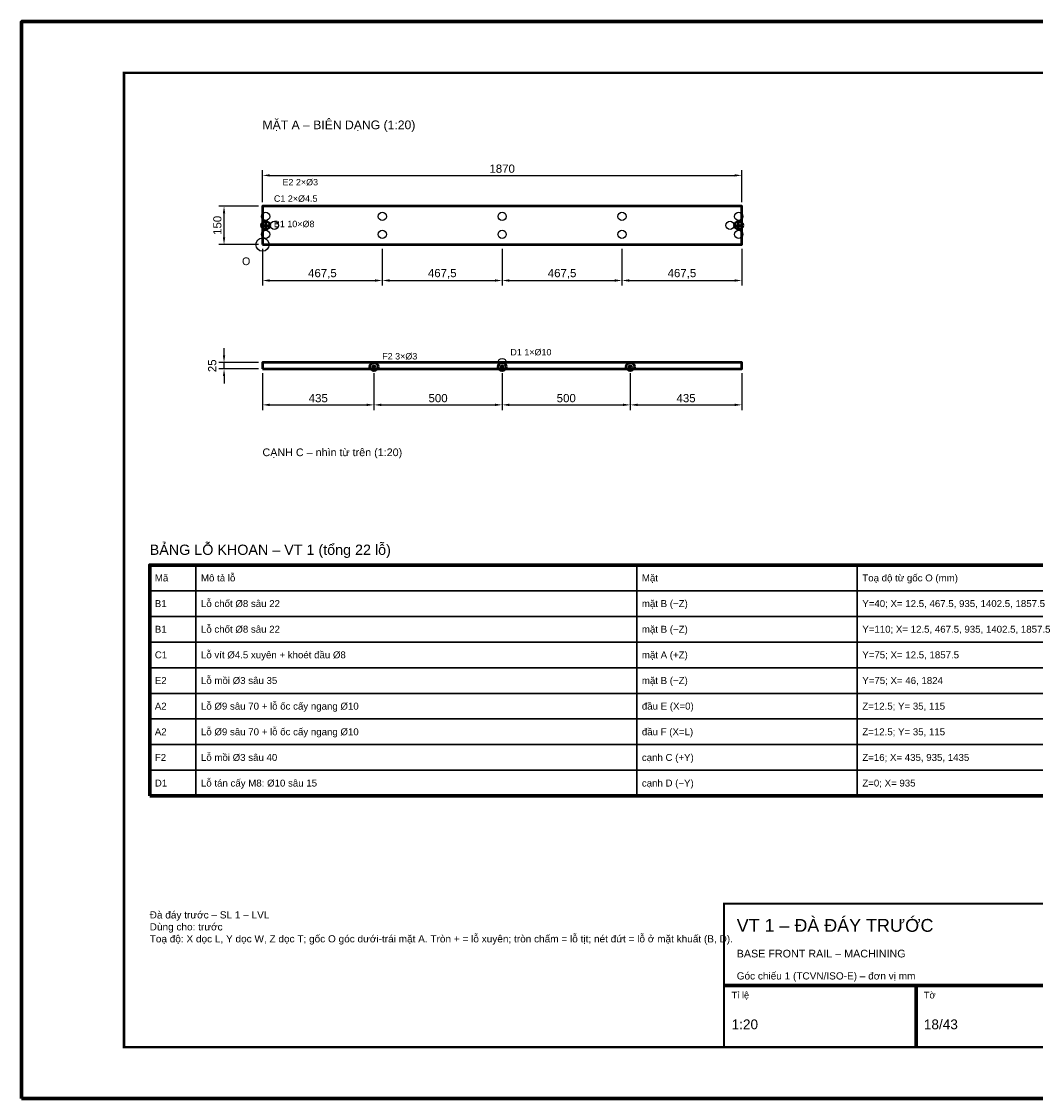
# Model space of a CAD drawing. Header units: millimetres. Extents: x 0 to 2970, y 0 to 2100.
# Tile 1 of 2: x 0 to 1978, y 0 to 2100. Entities that reach past the tile are written whole.
import ezdxf
from ezdxf.enums import TextEntityAlignment as Align

# ---------------------------------------------------------------- set-up
doc = ezdxf.new("R2010")
doc.units = ezdxf.units.MM
doc.header["$LTSCALE"] = 10
for name, color, linetype, lineweight in [('0-KHUNG-BANVE', 7, 'CONTINUOUS', 70), ('1-NET-THAY', 7, 'CONTINUOUS', 50), ('10-PHU-KIEN', 1, 'CONTINUOUS', 25), ('2-NET-KHUAT', 8, 'Continuous', 25), ('3-KICH-THUOC', 1, 'CONTINUOUS', 18), ('6-CHU', 7, 'CONTINUOUS', 25), ('7-BANG-KE', 7, 'CONTINUOUS', 25)]:
    doc.layers.add(name, color=color, linetype=linetype, lineweight=lineweight)
doc.styles.add('VN', font='arial.ttf')
doc.dimstyles.new('A4', dxfattribs={"dimscale": 10, "dimtxt": 1.6, "dimasz": 1.4, "dimexe": 1, "dimexo": 0.8, "dimgap": 0.5, "dimtad": 1, "dimdec": 1, "dimtxsty": 'VN', "dimcen": 2.5, "dimclrd": 1, "dimclre": 1, "dimclrt": 7, "dimazin": 3, "dimtfac": 1, "dimtmove": 0, "dimatfit": 3})

msp = doc.modelspace()

# ---------------------------------------------------------------- linework, layer by layer
at = {"layer": '0-KHUNG-BANVE'}
for p, q in [((1370, 220), (2870, 220)), ((1745, 100), (1745, 220))]:
    msp.add_line(p, q, dxfattribs=at)
for points in [[(0, 0), (2970, 0), (2970, 2100), (0, 2100)], [(250, 590), (2860, 590), (2860, 1040), (250, 1040)]]:
    msp.add_lwpolyline(points, close=True, dxfattribs=at)
for points, const_width in [([(200, 100), (2870, 100), (2870, 2000), (200, 2000)], 5), ([(1370, 100), (2870, 100), (2870, 380), (1370, 380)], 4)]:
    msp.add_lwpolyline(points, close=True, dxfattribs=dict(at, const_width=const_width))
at = {"layer": '1-NET-THAY'}
for p, q in [((468.25, 1702.5), (484.25, 1702.5)), ((476.25, 1694.5), (476.25, 1710.5)), ((1390.75, 1702.5), (1406.75, 1702.5)), ((1398.75, 1694.5), (1398.75, 1710.5))]:
    msp.add_line(p, q, dxfattribs=at)
for points in [[(470, 1665), (1405, 1665), (1405, 1740), (470, 1740)], [(470, 1422.5), (1405, 1422.5), (1405, 1435), (470, 1435)]]:
    msp.add_lwpolyline(points, close=True, dxfattribs=at)
for centre, radius in [((476.25, 1702.5), 8), ((1398.75, 1702.5), 8), ((687.5, 1427), 8), ((687.5, 1427), 2), ((937.5, 1427), 8), ((937.5, 1427), 2), ((1187.5, 1427), 8), ((1187.5, 1427), 2)]:
    msp.add_circle(centre, radius, dxfattribs=at)
at = {"layer": '10-PHU-KIEN'}
msp.add_circle((470, 1665), 13, dxfattribs=at)
at = {"layer": '2-NET-KHUAT'}
for centre in [(476.25, 1720), (703.75, 1720), (937.5, 1720), (1171.25, 1720), (1398.75, 1720), (493, 1702.5), (1382, 1702.5), (476.25, 1685), (703.75, 1685), (937.5, 1685), (1171.25, 1685), (1398.75, 1685), (937.5, 1435)]:
    msp.add_circle(centre, 8, dxfattribs=at)
at = {"layer": '7-BANG-KE'}
for points in [[(250, 990), (340, 990), (340, 1040), (250, 1040)], [(340, 990), (1200, 990), (1200, 1040), (340, 1040)], [(1200, 990), (1630, 990), (1630, 1040), (1200, 1040)], [(1630, 990), (2780, 990), (2780, 1040), (1630, 1040)], [(250, 940), (340, 940), (340, 990), (250, 990)], [(340, 940), (1200, 940), (1200, 990), (340, 990)], [(1200, 940), (1630, 940), (1630, 990), (1200, 990)], [(1630, 940), (2780, 940), (2780, 990), (1630, 990)], [(250, 890), (340, 890), (340, 940), (250, 940)], [(340, 890), (1200, 890), (1200, 940), (340, 940)], [(1200, 890), (1630, 890), (1630, 940), (1200, 940)], [(1630, 890), (2780, 890), (2780, 940), (1630, 940)], [(250, 840), (340, 840), (340, 890), (250, 890)], [(340, 840), (1200, 840), (1200, 890), (340, 890)], [(1200, 840), (1630, 840), (1630, 890), (1200, 890)], [(1630, 840), (2780, 840), (2780, 890), (1630, 890)], [(250, 790), (340, 790), (340, 840), (250, 840)], [(340, 790), (1200, 790), (1200, 840), (340, 840)], [(1200, 790), (1630, 790), (1630, 840), (1200, 840)], [(1630, 790), (2780, 790), (2780, 840), (1630, 840)], [(250, 740), (340, 740), (340, 790), (250, 790)], [(340, 740), (1200, 740), (1200, 790), (340, 790)], [(1200, 740), (1630, 740), (1630, 790), (1200, 790)], [(1630, 740), (2780, 740), (2780, 790), (1630, 790)], [(250, 690), (340, 690), (340, 740), (250, 740)], [(340, 690), (1200, 690), (1200, 740), (340, 740)], [(1200, 690), (1630, 690), (1630, 740), (1200, 740)], [(1630, 690), (2780, 690), (2780, 740), (1630, 740)], [(250, 640), (340, 640), (340, 690), (250, 690)], [(340, 640), (1200, 640), (1200, 690), (340, 690)], [(1200, 640), (1630, 640), (1630, 690), (1200, 690)], [(1630, 640), (2780, 640), (2780, 690), (1630, 690)], [(250, 590), (340, 590), (340, 640), (250, 640)], [(340, 590), (1200, 590), (1200, 640), (340, 640)], [(1200, 590), (1630, 590), (1630, 640), (1200, 640)], [(1630, 590), (2780, 590), (2780, 640), (1630, 640)]]:
    msp.add_lwpolyline(points, close=True, dxfattribs=at)

# ---------------------------------------------------------------- texts
at = {"layer": '10-PHU-KIEN', "style": 'VN'}
for s, height, p in [('E2 2×%%c3', 12.5, (509, 1780.5)), ('C1 2×%%c4.5', 12.5, (492.25, 1748.5)), ('B1 10×%%c8', 12.5, (492.25, 1699)), ('O', 15, (430, 1625)), ('F2 3×%%c3', 12.5, (703.5, 1441)), ('D1 1×%%c10', 12.5, (953.5, 1449))]:
    msp.add_text(s, height=height, dxfattribs=at).set_placement(p)
at = {"layer": '6-CHU', "style": 'VN'}
for s, height, p in [('MẶT A – BIÊN DẠNG (1:20)', 17, (470, 1890)), ('CẠNH C – nhìn từ trên (1:20)', 15, (470, 1252.5)), ('VT 1 – ĐÀ ĐÁY TRƯỚC', 25, (1395, 325)), ('BASE FRONT RAIL – MACHINING', 15, (1395, 275)), ('Góc chiếu 1 (TCVN/ISO-E) – đơn vị mm', 14, (1395, 232)), ('Tỉ lệ', 13, (1385, 195)), ('Tờ', 13, (1760, 195)), ('1:20', 19, (1385, 135)), ('18/43', 19, (1760, 135))]:
    msp.add_text(s, height=height, dxfattribs=at).set_placement(p)
at = {"layer": '6-CHU', "insert": (250, 365), "char_height": 14, "width": 1080, "attachment_point": 1, "style": 'VN'}
msp.add_mtext('Đà đáy trước – SL 1 – LVL\\PDùng cho: trước\\PToạ độ: X dọc L, Y dọc W, Z dọc T; gốc O góc dưới-trái mặt A. Tròn + = lỗ xuyên; tròn chấm = lỗ tịt; nét đứt = lỗ ở mặt khuất (B, D).', dxfattribs=at)
at = {"layer": '7-BANG-KE', "style": 'VN'}
msp.add_text('BẢNG LỖ KHOAN – VT 1 (tổng 22 lỗ)', height=20, dxfattribs=at).set_placement((250, 1060))
for s, p in [('Mã', (260, 1015)), ('Mô tả lỗ', (350, 1015)), ('Mặt', (1210, 1015)), ('Toạ độ từ gốc O (mm)', (1640, 1015)), ('B1', (260, 965)), ('Lỗ chốt %%c8 sâu 22', (350, 965)), ('mặt B (−Z)', (1210, 965)), ('Y=40; X= 12.5, 467.5, 935, 1402.5, 1857.5', (1640, 965)), ('Lỗ chốt %%c8 sâu 22', (350, 915)), ('B1', (260, 915)), ('mặt B (−Z)', (1210, 915)), ('Y=110; X= 12.5, 467.5, 935, 1402.5, 1857.5', (1640, 915)), ('C1', (260, 865)), ('Lỗ vít %%c4.5 xuyên + khoét đầu %%c8', (350, 865)), ('mặt A (+Z)', (1210, 865)), ('Y=75; X= 12.5, 1857.5', (1640, 865)), ('E2', (260, 815)), ('Lỗ mồi %%c3 sâu 35', (350, 815)), ('mặt B (−Z)', (1210, 815)), ('Y=75; X= 46, 1824', (1640, 815)), ('A2', (260, 765)), ('Lỗ %%c9 sâu 70 + lỗ ốc cấy ngang %%c10', (350, 765)), ('đầu E (X=0)', (1210, 765)), ('Z=12.5; Y= 35, 115', (1640, 765)), ('A2', (260, 715)), ('Lỗ %%c9 sâu 70 + lỗ ốc cấy ngang %%c10', (350, 715)), ('đầu F (X=L)', (1210, 715)), ('Z=12.5; Y= 35, 115', (1640, 715)), ('Lỗ mồi %%c3 sâu 40', (350, 665)), ('cạnh C (+Y)', (1210, 665)), ('F2', (260, 665)), ('Z=16; X= 435, 935, 1435', (1640, 665)), ('D1', (260, 615)), ('Lỗ tán cấy M8: %%c10 sâu 15', (350, 615)), ('cạnh D (−Y)', (1210, 615)), ('Z=0; X= 935', (1640, 615))]:
    msp.add_text(s, height=13.5, dxfattribs=at).set_placement(p, align=Align.MIDDLE_LEFT)

# ---------------------------------------------------------------- dimensions: what is measured, and where the dimension line sits
at = {"layer": '3-KICH-THUOC'}
for base, p1, p2 in [((470, 1800), (470, 1740), (1405, 1740)), ((470, 1595), (470, 1665), (703.75, 1665)), ((703.75, 1595), (703.75, 1665), (937.5, 1665)), ((937.5, 1595), (937.5, 1665), (1171.25, 1665)), ((1171.25, 1595), (1171.25, 1665), (1405, 1665)), ((470, 1352.5), (470, 1422.5), (687.5, 1422.5)), ((687.5, 1352.5), (687.5, 1422.5), (937.5, 1422.5)), ((937.5, 1352.5), (937.5, 1422.5), (1187.5, 1422.5)), ((1187.5, 1352.5), (1187.5, 1422.5), (1405, 1422.5))]:
    msp.add_linear_dim(base=base, p1=p1, p2=p2, dimstyle='A4', override={"dimlfac": 2}, dxfattribs=at).render()
for base, p1, p2 in [((395, 1665), (470, 1665), (470, 1740)), ((395, 1422.5), (470, 1422.5), (470, 1435))]:
    msp.add_linear_dim(base=base, p1=p1, p2=p2, angle=90, dimstyle='A4', override={"dimlfac": 2}, dxfattribs=at).render()

doc.saveas('drawing.dxf')
